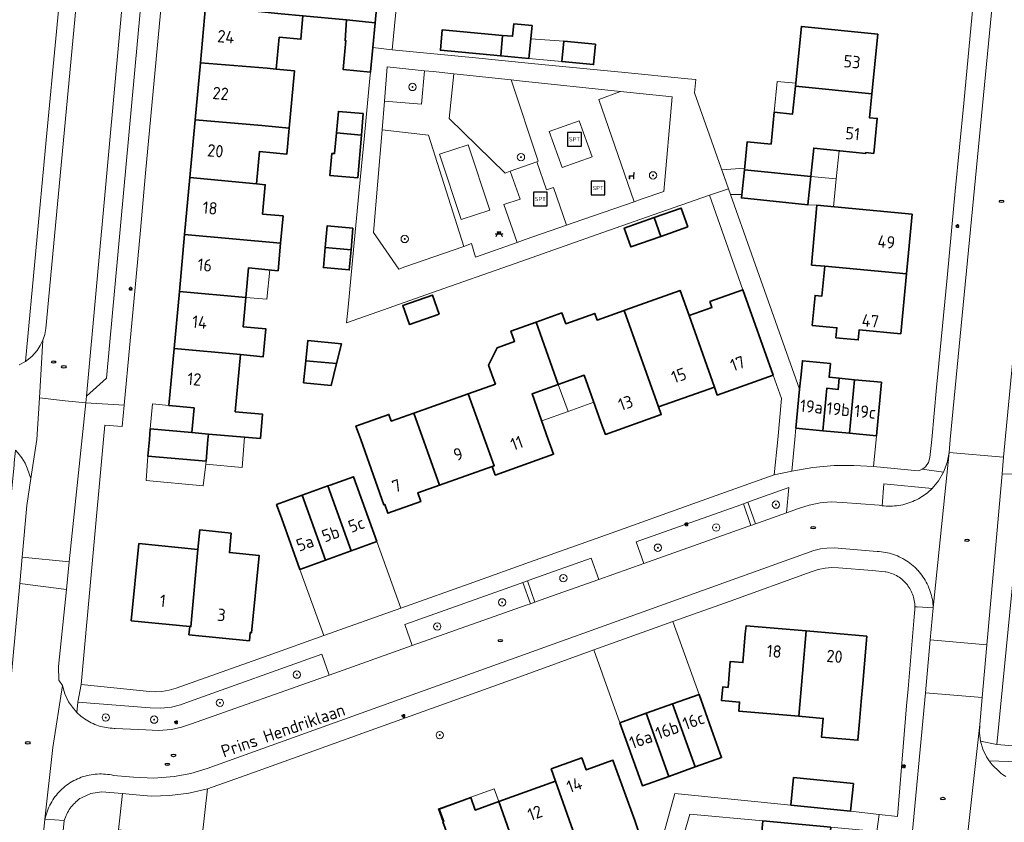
# Model space of a CAD drawing. Header units: metres. Extents: x 152610 to 160096, y 456114 to 462495.
# Tile 61 of 256: x 156174 to 156281, y 458708 to 458796. Entities that reach past the tile are written whole.
import ezdxf
from ezdxf.enums import TextEntityAlignment as Align

# ---------------------------------------------------------------- set-up
doc = ezdxf.new("R2010")
doc.units = ezdxf.units.M
doc.header["$LTSCALE"] = 0.5
doc.layers.get('0').update_dxf_attribs({"linetype": 'CONTINUOUS'})
for name, color, linetype, lineweight in [('B-PV-GR-BEPLANTING_CULTUUR_HEESTERS-GV', 251, 'CONTINUOUS', 18), ('B-PV-GR-BOOM-S', 251, 'CONTINUOUS', 25), ('B-PV-GR-HAAG-GV', 251, 'CONTINUOUS', 13), ('B-PV-IE-MEUBILAIR-S', 251, 'CONTINUOUS', 25), ('B-PV-IE-MEUBILAIR_WEGMEUBILAIR-S', 251, 'CONTINUOUS', 25), ('B-PV-OG-BEBOUWING-GV', 6, 'CONTINUOUS', 35), ('B-PV-OG-BEBOUWING-T18', 1, 'CONTINUOUS', 18), ('B-PV-OG-BEBOUWING_LUIFEL-GV', 251, 'CONTINUOUS', 18), ('B-PV-OG-BEBOUWING_OVERBOUWING-GV', 251, 'CONTINUOUS', 18), ('B-PV-OG-TOPOGRAFIE-T18', 1, 'CONTINUOUS', 18), ('B-PV-VH-GESLOTENVERHARDING_ASFALT-GV', 251, 'CONTINUOUS', 18), ('B-PV-VH-GESLOTENVERHARDING_KUNSTSTOF-GV', 251, 'CONTINUOUS', 18), ('B-PV-VH-ONVERHARD_ZAND-GV', 251, 'CONTINUOUS', 18), ('B-PV-VH-OPENVERHARDING_BETONSTRAATSTEEN-GV', 251, 'CONTINUOUS', 18), ('B-PV-VH-OPENVERHARDING_TEGEL-GV', 251, 'CONTINUOUS', 18)]:
    doc.layers.add(name, color=color, linetype=linetype, lineweight=lineweight)
doc.styles.add('NLCS-ISO', font='NLCS-ISO.ttf')
doc.styles.add('NLCS-ISO-M750-T18', font='NLCS-ISO.ttf', dxfattribs={"height": 1.35})

# ---------------------------------------------------------------- blocks, each defined once
blk = doc.blocks.new('SIE-MEUBILAIR_PAAL_LICHTMAST-SO')
for points in [[(-0.62, 0), (-1, 0)], [(-0.71, 0.71), (-0.44, 0.44)], [(0, 1), (0, 0.62)], [(0.44, 0.44), (0.71, 0.71)], [(1, 0), (0.62, 0)], [(-0.71, -0.71), (-0.44, -0.44)], [(0, -0.62), (0, -1)], [(0.44, -0.44), (0.71, -0.71)]]:
    blk.add_lwpolyline(points)
blk.add_circle((0, 0), 0.5)
blk = doc.blocks.new('SIE-MEUBILAIR_PUT_RIOOLPUT-SO')
blk.add_ellipse((0, 0), major_axis=(1.25, 0), ratio=0.54)
blk = doc.blocks.new('SIE-MEUBILAIR_PUT_DRAINAGEPUT-SO')
blk.add_ellipse((0, 0), major_axis=(1.25, 0), ratio=0.54)
at = {"style": 'NLCS-ISO'}
blk.add_text('dr', height=0.75, dxfattribs=at).set_placement((0.03, 0), align=Align.MIDDLE_CENTER)
blk = doc.blocks.new('SIE-WEG_PICKNICKTAFEL-SO')
at = {"color": 0, "linetype": 'ByBlock', "lineweight": 18}
for points in [[(-0.89, -0.2), (-1.64, -1.4), (-1.88, -1.4), (-1.12, -0.2), (-2, -0.2), (-2, 0), (-1, 0), (-0.5, 0.8), (-1, 0.8), (-1, 1), (1, 1), (1, 0.8), (0.5, 0.8), (1, 0), (2, 0), (2, -0.2), (1.12, -0.2), (1.88, -1.4), (1.64, -1.4), (0.89, -0.2)], [(-0.76, 0), (0.76, 0), (0.26, 0.8), (-0.26, 0.8)]]:
    blk.add_lwpolyline(points, close=True, dxfattribs=at)
blk = doc.blocks.new('SIE-WEG_ZITBANK-SO')
at = {"color": 0, "linetype": 'ByBlock', "lineweight": 18}
blk.add_lwpolyline([(-0.91, -1.63), (-0.91, -0.2), (1.09, -0.2), (1.09, -1.63), (1.29, -1.63), (1.29, -0.21), (1.54, 1.78), (1.33, 1.78), (1.11, 0), (-1.11, 0), (-1.11, -1.63)], close=True, dxfattribs=at)
blk = doc.blocks.new('SIE-WEG_SPEELTOESTEL-SO')
at = {"flags": 128}
blk.add_lwpolyline([(-3.75, -3.75), (3.75, -3.75), (3.75, 3.75), (-3.75, 3.75)], close=True, dxfattribs=at)
at = {"style": 'NLCS-ISO'}
blk.add_text('SPT', height=2.25, dxfattribs=at).set_placement((0, 0), align=Align.MIDDLE_CENTER)
blk = doc.blocks.new('SGR-BOOM_GBKN-SO')
at = {"linetype": 'ByBlock', "lineweight": 18}
h = blk.add_hatch(color=0, dxfattribs=at)
h.dxf.hatch_style = 1
edge = h.paths.add_edge_path()
edge.add_arc((0, 0), 0.25, 0, 360)
at = {"color": 0, "linetype": 'ByBlock', "lineweight": 18}
for radius in [2, 0.25]:
    blk.add_circle((0, 0), radius, dxfattribs=at)
at = {"color": 0, "linetype": 'ByBlock', "lineweight": 18, "style": 'NLCS-ISO'}
blk.add_attdef('SOORT', (2.5, 0), '', height=1.5, dxfattribs=at)

msp = doc.modelspace()

# ---------------------------------------------------------------- linework, layer by layer
at = {"layer": 'B-PV-GR-BEPLANTING_CULTUUR_HEESTERS-GV', "flags": 128}
for points in [[(156218.15, 458790.207), (156214.088, 458790.614), (156213.781, 458786.897), (156217.835, 458786.547)], [(156222.394, 458789.773), (156221.365, 458789.878), (156220.85, 458785.009), (156226.959, 458779.053), (156227.507, 458779.26), (156230.4, 458780.271), (156230.566, 458780.329), (156227.589, 458789.203)], [(156241.78, 458776.185), (156244.246, 458777.042), (156245.151, 458787.343), (156240.603, 458787.821), (156239.518, 458787.936), (156237.182, 458787.079), (156241.041, 458775.929)], [(156214.468, 458783.651), (156213.522, 458783.758), (156212.598, 458772.561), (156215.359, 458768.584), (156216.009, 458768.812), (156222.427, 458771.061), (156218.603, 458783.184)]]:
    msp.add_lwpolyline(points, close=True, dxfattribs=at)
msp.add_lwpolyline([(156289.346, 458714.649), (156279.76, 458714.98), (156280.079, 458714.523), (156280.86, 458713.755), (156281.031, 458713.62), (156281.207, 458713.492), (156281.388, 458713.371), (156281.573, 458713.256)], dxfattribs=at)
at = {"layer": 'B-PV-GR-HAAG-GV', "flags": 128}
for points in [[(156257.641, 458742.012), (156257.878, 458744.758), (156253.72, 458743.276), (156253.438, 458743.176), (156254.243, 458740.807), (156254.595, 458740.932)], [(156273.524, 458744.679), (156268.248, 458745.181), (156268.06, 458742.785), (156268.287, 458742.76), (156268.514, 458742.743), (156268.742, 458742.734), (156268.97, 458742.733), (156269.198, 458742.74), (156269.425, 458742.755), (156269.652, 458742.778), (156269.878, 458742.809), (156270.102, 458742.848), (156270.325, 458742.894), (156270.547, 458742.949), (156270.766, 458743.011), (156270.983, 458743.081), (156271.198, 458743.158), (156271.409, 458743.243), (156271.617, 458743.335), (156271.823, 458743.435), (156272.024, 458743.541), (156272.222, 458743.655), (156272.415, 458743.776), (156272.428, 458743.784), (156273.001, 458744.201)], [(156253.766, 458740.638), (156252.952, 458743.002), (156252.649, 458742.894), (156241.247, 458738.829), (156242.079, 458736.494), (156253.423, 458740.516)], [(156237.175, 458734.755), (156236.346, 458737.081), (156229.953, 458734.802), (156229.389, 458734.601), (156230.176, 458732.273), (156230.78, 458732.487)], [(156229.7, 458732.104), (156228.891, 458734.423), (156228.584, 458734.314), (156215.993, 458729.825), (156216.81, 458727.534), (156229.258, 458731.948)], [(156207.768, 458724.328), (156206.957, 458726.604), (156192.515, 458721.455), (156191.556, 458721.083), (156190.558, 458720.831), (156189.393, 458720.699), (156188.222, 458720.735), (156180.354, 458721.363), (156180.226, 458720.259), (156180.381, 458720.108), (156180.542, 458719.962), (156180.707, 458719.822), (156180.878, 458719.689), (156181.054, 458719.562), (156181.234, 458719.441), (156181.418, 458719.328), (156181.607, 458719.221), (156181.799, 458719.121), (156181.995, 458719.028), (156182.195, 458718.943), (156182.397, 458718.865), (156182.602, 458718.795), (156182.809, 458718.732), (156183.019, 458718.677), (156183.231, 458718.629), (156183.444, 458718.59), (156183.658, 458718.558), (156183.874, 458718.534), (156184.09, 458718.519), (156184.306, 458718.511), (156184.407, 458718.51), (156187.757, 458718.35), (156189.155, 458718.274), (156190.55, 458718.393), (156191.66, 458718.632), (156192.735, 458718.997)]]:
    msp.add_lwpolyline(points, close=True, dxfattribs=at)
at = {"layer": 'B-PV-OG-BEBOUWING-GV', "flags": 128}
for points in [[(156202.123, 458802.806), (156194.859, 458803.475), (156194.283, 458797.226), (156202.525, 458796.422), (156204.898, 458796.196), (156209.662, 458795.741), (156212.779, 458795.444), (156213.04, 458798.182), (156202.784, 458799.16), (156203.104, 458802.716)], [(156202.525, 458796.422), (156194.283, 458797.226), (156193.717, 458791.072), (156200.993, 458790.466), (156201.968, 458790.376), (156202.288, 458793.851), (156204.665, 458793.635), (156204.898, 458796.196)], [(156212.779, 458795.444), (156209.662, 458795.741), (156209.482, 458793.498), (156209.579, 458793.489), (156209.279, 458790.344), (156212.265, 458790.059), (156212.266, 458790.07), (156212.521, 458792.739)], [(156226.671, 458794.061), (156220.095, 458794.673), (156219.887, 458792.438), (156226.463, 458791.826)], [(156229.883, 458795.123), (156227.892, 458795.309), (156227.766, 458793.959), (156226.671, 458794.061), (156226.463, 458791.826), (156229.55, 458791.539)], [(156267.605, 458794.18), (156259.273, 458795.029), (156258.612, 458788.532), (156266.943, 458787.683)], [(156236.803, 458793.118), (156233.357, 458793.439), (156233.149, 458791.204), (156236.595, 458790.883)], [(156193.142, 458784.839), (156200.417, 458784.216), (156203.407, 458783.94), (156203.983, 458790.19), (156201.968, 458790.376), (156200.993, 458790.466), (156193.717, 458791.072)], [(156266.943, 458787.683), (156258.612, 458788.532), (156258.301, 458785.48), (156256.311, 458785.683), (156255.956, 458782.201), (156253.352, 458782.466), (156253.041, 458779.418), (156260.297, 458778.678), (156260.612, 458781.765), (156266.281, 458781.187), (156266.291, 458781.286), (156267.157, 458781.198), (156267.544, 458784.999), (156266.678, 458785.087)], [(156211.48, 458785.536), (156208.757, 458785.774), (156208.554, 458783.449), (156211.275, 458783.19)], [(156200.417, 458784.216), (156193.142, 458784.839), (156192.565, 458778.566), (156199.818, 458777.868), (156200.143, 458781.394), (156203.147, 458781.117), (156203.407, 458783.94)], [(156211.275, 458783.19), (156208.554, 458783.449), (156208.354, 458781.168), (156208.056, 458781.194), (156207.845, 458778.778), (156210.865, 458778.514)], [(156199.818, 458777.868), (156192.565, 458778.566), (156191.993, 458772.364), (156202.455, 458771.399), (156202.729, 458774.371), (156200.495, 458774.577), (156200.79, 458777.779)], [(156260.297, 458778.678), (156253.041, 458779.418), (156252.727, 458776.331), (156259.983, 458775.592)], [(156260.939, 458775.547), (156260.372, 458769.019), (156261.807, 458768.884), (156270.718, 458768.045), (156271.332, 458774.567)], [(156243.94, 458772.149), (156243.209, 458774.204), (156239.947, 458773.059), (156240.666, 458771.004)], [(156246.879, 458773.178), (156246.158, 458775.24), (156243.209, 458774.204), (156243.94, 458772.149)], [(156210.349, 458773.032), (156207.528, 458773.282), (156207.322, 458770.95), (156210.142, 458770.69)], [(156202.455, 458771.399), (156191.993, 458772.364), (156191.42, 458766.142), (156198.653, 458765.475), (156198.951, 458768.706), (156202.18, 458768.408)], [(156210.142, 458770.69), (156207.322, 458770.95), (156207.126, 458768.739), (156209.947, 458768.489)], [(156270.718, 458768.045), (156261.807, 458768.884), (156261.502, 458765.643), (156260.756, 458765.713), (156260.447, 458762.435), (156263.135, 458762.182), (156263.032, 458761.087), (156265.461, 458760.858), (156265.564, 458761.953), (156270.104, 458761.526)], [(156198.653, 458765.475), (156191.42, 458766.142), (156190.847, 458759.92), (156198.08, 458759.253), (156200.568, 458759.023), (156200.832, 458762.072), (156198.36, 458762.29)], [(156219.743, 458763.681), (156219.022, 458765.742), (156215.79, 458764.612), (156216.511, 458762.55)], [(156247.009, 458763.515), (156246.038, 458766.248), (156239.993, 458764.098), (156239.938, 458764.079), (156243.683, 458753.546), (156249.782, 458755.715)], [(156256.199, 458757.009), (156252.887, 458766.324), (156249.283, 458765.042), (156249.51, 458764.404), (156247.009, 458763.515), (156249.782, 458755.715), (156250.094, 458754.838)], [(156243.683, 458753.546), (156239.938, 458764.079), (156236.973, 458763.024), (156236.715, 458763.75), (156233.558, 458762.628), (156233.142, 458763.799), (156230.317, 458762.795), (156232.736, 458755.991), (156235.584, 458757.004), (156237.584, 458751.378), (156237.879, 458750.549), (156243.978, 458752.717)], [(156232.736, 458755.991), (156230.317, 458762.795), (156227.582, 458761.823), (156227.985, 458760.692), (156226.063, 458760.008), (156225.152, 458758.092), (156225.655, 458756.679), (156225.883, 458756.039), (156222.91, 458754.982), (156225.763, 458747.149), (156225.537, 458747.069), (156225.872, 458746.127), (156232.232, 458748.388), (156231.897, 458749.33), (156231.659, 458750), (156229.889, 458754.979)], [(156209.093, 458760.432), (156205.414, 458760.793), (156205.198, 458758.596), (156208.565, 458758.286)], [(156198.08, 458759.253), (156190.847, 458759.92), (156190.274, 458753.698), (156193.026, 458753.444), (156192.779, 458750.758), (156194.587, 458750.602), (156200.251, 458750.113), (156200.494, 458752.756), (156197.507, 458753.031)], [(156208.565, 458758.286), (156205.198, 458758.596), (156204.962, 458756.187), (156207.977, 458755.891)], [(156262.428, 458758.297), (156259.366, 458758.589), (156259.221, 458757.075), (156259.071, 458755.503), (156258.664, 458751.241), (156261.59, 458750.962), (156262.032, 458755.585), (156263.279, 458755.466), (156263.394, 458756.676), (156262.284, 458756.782)], [(156265.072, 458756.516), (156263.394, 458756.676), (156263.279, 458755.466), (156262.032, 458755.585), (156261.59, 458750.962), (156264.516, 458750.683)], [(156268, 458756.236), (156265.072, 458756.516), (156264.516, 458750.683), (156267.444, 458750.404)], [(156225.763, 458747.149), (156222.91, 458754.982), (156216.995, 458752.879), (156219.787, 458745.025), (156225.537, 458747.069)], [(156219.787, 458745.025), (156216.995, 458752.879), (156214.531, 458752.003), (156214.271, 458752.735), (156210.679, 458751.458), (156211.199, 458750), (156213.733, 458742.873), (156213.827, 458742.906), (156214.162, 458741.964), (156217.743, 458743.237), (156217.408, 458744.179)], [(156192.779, 458750.758), (156188.243, 458751.15), (156188.144, 458750), (156187.988, 458748.2), (156194.331, 458747.651), (156194.535, 458750), (156194.587, 458750.602)], [(156212.968, 458738.883), (156210.417, 458745.948), (156207.882, 458745.033), (156207.613, 458744.936), (156210.164, 458737.87)], [(156210.164, 458737.87), (156207.613, 458744.936), (156204.814, 458743.925), (156207.365, 458736.859)], [(156207.365, 458736.859), (156204.814, 458743.925), (156202.015, 458742.915), (156202.582, 458741.345), (156204.567, 458735.848)], [(156197.07, 458739.804), (156193.641, 458740.148), (156193.445, 458738.014), (156192.671, 458729.597), (156192.552, 458729.609), (156192.463, 458728.723), (156199.06, 458728.06), (156199.149, 458728.946), (156199.288, 458728.932), (156200.133, 458737.342), (156196.874, 458737.67)], [(156193.445, 458738.014), (156187.01, 458738.661), (156186.165, 458730.251), (156192.552, 458729.609), (156192.671, 458729.597)], [(156259.794, 458729.132), (156253.222, 458729.683), (156253.148, 458728.806), (156252.887, 458725.688), (156251.501, 458725.804), (156251.264, 458722.974), (156250.691, 458723.022), (156250.566, 458721.532), (156252.524, 458721.368), (156252.441, 458720.375), (156258.99, 458719.826)], [(156266.39, 458728.579), (156259.794, 458729.132), (156258.99, 458719.826), (156261.642, 458719.604), (156261.468, 458717.54), (156265.436, 458717.207), (156265.609, 458719.271), (156265.79, 458721.432), (156265.955, 458723.39), (156266.316, 458727.702)], [(156249.459, 458718.396), (156248.095, 458722.213), (156245.221, 458721.186), (156247.679, 458714.306), (156250.554, 458715.334)], [(156247.679, 458714.306), (156245.221, 458721.186), (156242.347, 458720.158), (156244.805, 458713.279)], [(156244.805, 458713.279), (156242.347, 458720.158), (156239.472, 458719.13), (156241.931, 458712.251)], [(156232.437, 458712.765), (156234.765, 458706.17), (156235.7, 458703.589), (156241.965, 458705.824), (156241.095, 458708.464), (156238.713, 458715.039), (156235.798, 458713.983), (156235.322, 458715.299), (156231.971, 458714.085)], [(156264.929, 458712.483), (156258.413, 458713.144), (156258.109, 458710.146), (156264.628, 458709.485)], [(156226.258, 458710.526), (156228.593, 458703.921), (156229.355, 458701.818), (156233.197, 458703.21), (156234.012, 458700.962), (156236.346, 458701.807), (156235.7, 458703.589), (156234.765, 458706.17), (156232.437, 458712.765)], [(156226.258, 458710.526), (156223.69, 458709.595), (156223.196, 458710.959), (156219.764, 458709.715), (156220.258, 458708.352), (156220.164, 458708.318), (156221.599, 458704.357), (156218.801, 458703.343), (156221.292, 458696.467), (156224.077, 458697.476), (156222.537, 458701.727), (156228.593, 458703.921)], [(156262.462, 458707.729), (156255.06, 458708.421), (156254.473, 458702.141), (156261.875, 458701.449)]]:
    msp.add_lwpolyline(points, close=True, dxfattribs=at)
at = {"layer": 'B-PV-OG-BEBOUWING_LUIFEL-GV', "flags": 128}
msp.add_lwpolyline([(156220.164, 458708.318), (156220.258, 458708.352), (156219.764, 458709.715), (156223.196, 458710.959), (156223.69, 458709.595), (156226.258, 458710.526), (156225.747, 458711.936), (156219.653, 458709.728)], close=True, dxfattribs=at)
at = {"layer": 'B-PV-OG-BEBOUWING_OVERBOUWING-GV', "flags": 128}
for points in [[(156233.357, 458793.439), (156229.75, 458793.694), (156229.55, 458791.539), (156233.149, 458791.204)], [(156258.644, 458788.844), (156256.606, 458789.024), (156256.311, 458785.683), (156258.301, 458785.48), (156258.612, 458788.532)], [(156260.297, 458778.678), (156263.074, 458778.42), (156263.368, 458781.484), (156260.612, 458781.765)], [(156253.041, 458779.418), (156253.057, 458779.579), (156250.571, 458779.416), (156251.318, 458777.312), (156251.536, 458776.699), (156252.767, 458776.724)], [(156263.074, 458778.42), (156260.297, 458778.678), (156259.983, 458775.592), (156260.939, 458775.547), (156262.782, 458775.373)], [(156201.28, 458768.491), (156198.951, 458768.706), (156198.653, 458765.475), (156200.953, 458765.312)], [(156232.736, 458755.991), (156233.831, 458753.071), (156236.627, 458754.069), (156235.584, 458757.004)], [(156233.831, 458753.071), (156232.736, 458755.991), (156229.889, 458754.979), (156230.935, 458752.037)], [(156190.274, 458753.698), (156188.493, 458753.892), (156188.243, 458751.15), (156192.779, 458750.758), (156193.026, 458753.444)], [(156198.517, 458750.263), (156194.587, 458750.602), (156194.535, 458750), (156194.331, 458747.651), (156194.291, 458747.308), (156198.269, 458746.938)], [(156194.291, 458747.308), (156194.331, 458747.651), (156187.988, 458748.2), (156187.781, 458745.546), (156194.02, 458744.967)]]:
    msp.add_lwpolyline(points, close=True, dxfattribs=at)
at = {"layer": 'B-PV-VH-GESLOTENVERHARDING_ASFALT-GV', "flags": 128}
for points in [[(156176.175, 458754.53), (156178.952, 458754.234), (156181.228, 458754.016), (156181.291, 458754.714), (156185.631, 458802.576), (156187.312, 458820.599), (156182.457, 458821.08), (156182.372, 458820.054), (156182.153, 458818.947), (156182.086, 458818.784), (156180.546, 458803.364), (156180.612, 458802.511), (156180.555, 458801.658), (156176.851, 458762.089), (156176.728, 458761.449), (156176.524, 458760.831)], [(156179.413, 458736.664), (156181.228, 458754.016), (156178.952, 458754.234), (156176.175, 458754.53), (156175.863, 458750), (156175.227, 458745.742), (156174.788, 458742.804), (156174.275, 458737.159)], [(156274.295, 458738.014), (156275.369, 458748.596), (156275.161, 458747.49), (156274.765, 458746.437), (156274.218, 458745.506), (156273.524, 458744.679), (156273.001, 458744.201), (156272.428, 458743.784), (156272.415, 458743.776), (156272.222, 458743.655), (156272.024, 458743.541), (156271.823, 458743.435), (156271.617, 458743.335), (156271.409, 458743.243), (156271.198, 458743.158), (156270.983, 458743.081), (156270.766, 458743.011), (156270.547, 458742.949), (156270.325, 458742.894), (156270.102, 458742.848), (156269.878, 458742.809), (156269.652, 458742.778), (156269.425, 458742.755), (156269.198, 458742.74), (156268.97, 458742.733), (156268.742, 458742.734), (156268.514, 458742.743), (156268.287, 458742.76), (156268.06, 458742.785), (156267.906, 458742.806), (156267.753, 458742.831), (156263.743, 458743.145), (156262.523, 458743.195), (156261.306, 458743.101), (156260.106, 458742.858), (156258.944, 458742.474), (156257.641, 458742.012), (156254.595, 458740.932), (156254.243, 458740.807), (156253.766, 458740.638), (156253.423, 458740.516), (156242.079, 458736.494), (156237.175, 458734.755), (156230.78, 458732.487), (156230.176, 458732.273), (156229.7, 458732.104), (156229.258, 458731.948), (156216.81, 458727.534), (156207.768, 458724.328), (156192.735, 458718.997), (156191.66, 458718.632), (156190.55, 458718.393), (156189.155, 458718.274), (156187.757, 458718.35), (156184.407, 458718.51), (156184.306, 458718.511), (156184.09, 458718.519), (156183.874, 458718.534), (156183.658, 458718.558), (156183.444, 458718.59), (156183.231, 458718.629), (156183.019, 458718.677), (156182.809, 458718.732), (156182.602, 458718.795), (156182.397, 458718.865), (156182.195, 458718.943), (156181.995, 458719.028), (156181.799, 458719.121), (156181.607, 458719.221), (156181.418, 458719.328), (156181.234, 458719.441), (156181.054, 458719.562), (156180.878, 458719.689), (156180.707, 458719.822), (156180.542, 458719.962), (156180.381, 458720.108), (156180.226, 458720.259), (156179.746, 458720.81), (156179.339, 458721.417), (156178.927, 458722.267), (156178.658, 458723.172), (156177.602, 458716.415), (156176.758, 458708.613), (156176.769, 458708.665), (156176.819, 458708.881), (156176.877, 458709.095), (156176.942, 458709.307), (156177.015, 458709.516), (156177.096, 458709.722), (156177.184, 458709.926), (156177.279, 458710.126), (156177.382, 458710.322), (156177.491, 458710.515), (156177.607, 458710.704), (156177.731, 458710.888), (156177.86, 458711.068), (156177.996, 458711.243), (156178.138, 458711.413), (156178.287, 458711.578), (156178.441, 458711.737), (156178.601, 458711.89), (156178.766, 458712.038), (156178.936, 458712.18), (156179.112, 458712.315), (156179.292, 458712.444), (156179.477, 458712.566), (156179.666, 458712.682), (156179.709, 458712.707), (156179.905, 458712.815), (156180.104, 458712.917), (156180.306, 458713.011), (156180.512, 458713.097), (156180.72, 458713.177), (156180.932, 458713.248), (156181.146, 458713.312), (156181.362, 458713.369), (156181.58, 458713.417), (156181.799, 458713.458), (156182.02, 458713.491), (156182.242, 458713.516), (156182.464, 458713.533), (156182.688, 458713.542), (156182.911, 458713.543), (156183.134, 458713.536), (156183.357, 458713.521), (156183.579, 458713.498), (156183.8, 458713.467), (156184.02, 458713.429), (156184.238, 458713.382), (156186.42, 458713.174), (156188.632, 458713.091), (156190.838, 458713.264), (156192.67, 458713.609), (156194.46, 458714.132), (156260.631, 458737.906), (156261.335, 458738.077), (156262.052, 458738.174), (156262.866, 458738.192), (156263.676, 458738.119), (156267.534, 458737.805), (156267.761, 458737.791), (156267.986, 458737.769), (156268.211, 458737.738), (156268.434, 458737.7), (156268.656, 458737.654), (156268.876, 458737.601), (156269.094, 458737.539), (156269.31, 458737.47), (156269.523, 458737.393), (156269.733, 458737.309), (156269.941, 458737.218), (156270.144, 458737.119), (156270.345, 458737.013), (156270.541, 458736.9), (156270.734, 458736.78), (156270.921, 458736.654), (156271.105, 458736.521), (156271.283, 458736.381), (156271.457, 458736.236), (156271.625, 458736.084), (156271.788, 458735.926), (156271.945, 458735.763), (156271.958, 458735.749), (156272.109, 458735.579), (156272.253, 458735.404), (156272.391, 458735.225), (156272.523, 458735.04), (156272.648, 458734.851), (156272.766, 458734.657), (156272.878, 458734.46), (156272.982, 458734.259), (156273.08, 458734.054), (156273.17, 458733.846), (156273.252, 458733.635), (156273.327, 458733.421), (156273.395, 458733.205), (156273.455, 458732.986), (156273.507, 458732.765), (156273.551, 458732.543), (156273.587, 458732.319), (156273.616, 458732.094), (156273.637, 458731.868), (156273.649, 458731.642)], [(156168.003, 458671.34), (156170.49, 458671.166), (156172.998, 458670.99), (156176.758, 458708.613), (156177.602, 458716.415), (156178.658, 458723.172), (156178.286, 458723.772), (156178.22, 458725.255), (156179.099, 458733.663), (156174.016, 458734.299), (156173.05, 458723.666), (156172.916, 458722.842), (156172.68, 458722.041), (156172.577, 458720.712), (156171.352, 458704.899), (156171.337, 458704.699)]]:
    msp.add_lwpolyline(points, close=True, dxfattribs=at)
for points in [[(156173.844, 458748.518), (156174.241, 458748.002), (156174.602, 458747.424), (156174.82, 458746.867), (156175.227, 458745.742), (156175.863, 458750), (156176.175, 458754.53), (156176.524, 458760.831), (156176.243, 458760.246), (156175.889, 458759.701), (156175.315, 458759.057), (156174.637, 458758.522), (156173.945, 458758.138)], [(156281.573, 458713.256), (156281.388, 458713.371), (156281.207, 458713.492), (156281.031, 458713.62), (156280.86, 458713.755), (156280.079, 458714.523), (156279.76, 458714.98), (156279.453, 458715.421), (156279.065, 458716.246), (156278.808, 458717.12), (156278.688, 458718.024), (156278.709, 458718.936), (156276.812, 458701.588)]]:
    msp.add_lwpolyline(points, dxfattribs=at)
at = {"layer": 'B-PV-VH-GESLOTENVERHARDING_KUNSTSTOF-GV', "flags": 128}
for points in [[(156231.746, 458783.57), (156233.17, 458779.64), (156236.431, 458780.822), (156235.007, 458784.752)], [(156219.793, 458781.107), (156222.164, 458773.983), (156225.277, 458775.02), (156222.906, 458782.143)], [(156227.507, 458779.26), (156228.571, 458776.216), (156226.821, 458775.604), (156228.256, 458771.497), (156229.13, 458771.805), (156233.66, 458773.375), (156232.221, 458777.492), (156231.464, 458777.227), (156230.4, 458780.271)]]:
    msp.add_lwpolyline(points, close=True, dxfattribs=at)
at = {"layer": 'B-PV-VH-ONVERHARD_ZAND-GV', "flags": 128}
for points in [[(156257.641, 458742.012), (156257.878, 458744.758), (156253.72, 458743.276), (156253.438, 458743.176), (156254.243, 458740.807), (156254.595, 458740.932)], [(156273.524, 458744.679), (156268.248, 458745.181), (156268.06, 458742.785), (156268.287, 458742.76), (156268.514, 458742.743), (156268.742, 458742.734), (156268.97, 458742.733), (156269.198, 458742.74), (156269.425, 458742.755), (156269.652, 458742.778), (156269.878, 458742.809), (156270.102, 458742.848), (156270.325, 458742.894), (156270.547, 458742.949), (156270.766, 458743.011), (156270.983, 458743.081), (156271.198, 458743.158), (156271.409, 458743.243), (156271.617, 458743.335), (156271.823, 458743.435), (156272.024, 458743.541), (156272.222, 458743.655), (156272.415, 458743.776), (156272.428, 458743.784), (156273.001, 458744.201)], [(156253.766, 458740.638), (156252.952, 458743.002), (156252.649, 458742.894), (156241.247, 458738.829), (156242.079, 458736.494), (156253.423, 458740.516)], [(156237.175, 458734.755), (156236.346, 458737.081), (156229.953, 458734.802), (156229.389, 458734.601), (156230.176, 458732.273), (156230.78, 458732.487)], [(156229.7, 458732.104), (156228.891, 458734.423), (156228.584, 458734.314), (156215.993, 458729.825), (156216.81, 458727.534), (156229.258, 458731.948)], [(156207.768, 458724.328), (156206.957, 458726.604), (156192.515, 458721.455), (156191.556, 458721.083), (156190.558, 458720.831), (156189.393, 458720.699), (156188.222, 458720.735), (156180.354, 458721.363), (156180.226, 458720.259), (156180.381, 458720.108), (156180.542, 458719.962), (156180.707, 458719.822), (156180.878, 458719.689), (156181.054, 458719.562), (156181.234, 458719.441), (156181.418, 458719.328), (156181.607, 458719.221), (156181.799, 458719.121), (156181.995, 458719.028), (156182.195, 458718.943), (156182.397, 458718.865), (156182.602, 458718.795), (156182.809, 458718.732), (156183.019, 458718.677), (156183.231, 458718.629), (156183.444, 458718.59), (156183.658, 458718.558), (156183.874, 458718.534), (156184.09, 458718.519), (156184.306, 458718.511), (156184.407, 458718.51), (156187.757, 458718.35), (156189.155, 458718.274), (156190.55, 458718.393), (156191.66, 458718.632), (156192.735, 458718.997)]]:
    msp.add_lwpolyline(points, close=True, dxfattribs=at)
at = {"layer": 'B-PV-VH-OPENVERHARDING_BETONSTRAATSTEEN-GV', "flags": 128}
for points in [[(156179.635, 458805.726), (156179.131, 458806.377), (156176.901, 458782.629), (156174.637, 458758.522), (156175.315, 458759.057), (156175.889, 458759.701), (156176.243, 458760.246), (156176.524, 458760.831), (156176.728, 458761.449), (156176.851, 458762.089), (156180.555, 458801.658), (156180.612, 458802.511), (156180.546, 458803.364), (156180.355, 458804.205), (156180.043, 458805.01)], [(156181.291, 458754.714), (156183.484, 458756.673), (156187.462, 458800.241), (156185.631, 458802.576)], [(156261.59, 458750.962), (156258.664, 458751.241), (156258.546, 458750), (156258.216, 458746.547), (156260.517, 458746.946), (156262.843, 458747.159), (156264.985, 458747.182), (156267.124, 458747.05), (156267.405, 458750), (156267.444, 458750.404), (156264.516, 458750.683)], [(156215.588, 458731.626), (156212.968, 458738.883), (156210.164, 458737.87), (156207.365, 458736.859), (156204.567, 458735.848), (156207.175, 458728.628)], [(156179.099, 458733.663), (156179.413, 458736.664), (156174.275, 458737.159), (156174.016, 458734.299)], [(156245.257, 458730.153), (156236.639, 458727.057), (156239.472, 458719.13), (156242.347, 458720.158), (156245.221, 458721.186), (156248.095, 458722.213)], [(156279.488, 458727.619), (156273.325, 458728.18), (156272.786, 458722.403), (156278.974, 458721.889)], [(156194.497, 458711.914), (156192.454, 458711.444), (156190.374, 458711.184), (156188.341, 458711.138), (156186.313, 458711.295), (156185.207, 458711.397), (156184.761, 458707.459), (156187.797, 458707.116), (156190.835, 458706.772), (156193.877, 458706.428)]]:
    msp.add_lwpolyline(points, close=True, dxfattribs=at)
at = {"layer": 'B-PV-VH-OPENVERHARDING_TEGEL-GV', "flags": 128}
for points in [[(156281.712, 458836.525), (156281.218, 458831.188), (156280.362, 458822.25), (156279.599, 458814.286), (156277.893, 458796.386), (156276.967, 458786.661), (156276.054, 458777.072), (156275.155, 458767.628), (156274.015, 458755.661), (156273.476, 458750), (156273.289, 458748.036), (156273.122, 458747.495), (156272.794, 458747.033), (156272.624, 458746.885), (156272.436, 458746.759), (156274.765, 458746.437), (156275.161, 458747.49), (156275.369, 458748.596), (156275.504, 458750), (156282.426, 458821.73)], [(156187.462, 458800.241), (156183.484, 458756.673), (156181.291, 458754.714), (156181.228, 458754.016), (156185.406, 458753.735), (156186.017, 458760.365), (156186.591, 458766.587), (156187.164, 458772.809), (156187.737, 458779.031), (156188.31, 458785.253), (156188.883, 458791.475), (156189.456, 458797.697)], [(156281.461, 458749.617), (156281.322, 458748.062), (156281.161, 458746.272), (156283.465, 458746.212)], [(156271.159, 458704.998), (156272.786, 458722.403), (156273.325, 458728.18), (156273.649, 458731.642), (156271.893, 458731.752), (156271.645, 458731.752), (156271.631, 458731.422), (156271.59, 458731.095), (156270.896, 458722.818), (156270.74, 458720.962), (156269.731, 458708.921), (156267.751, 458709.122), (156267.5, 458707.258)], [(156284.123, 458716.473), (156280.566, 458716.756), (156278.808, 458717.12), (156279.065, 458716.246), (156279.453, 458715.421), (156279.76, 458714.98), (156289.346, 458714.649)]]:
    msp.add_lwpolyline(points, dxfattribs=at)
for points in [[(156275.369, 458748.596), (156281.322, 458748.062), (156281.461, 458749.617), (156286.168, 458798.939), (156288.322, 458821.144), (156282.426, 458821.73), (156275.504, 458750)], [(156216.818, 458814.952), (156216.987, 458816.67), (156214.609, 458815.783), (156214.098, 458810.561), (156214.235, 458810.548), (156213.678, 458804.859), (156213.656, 458804.633), (156213.04, 458798.182), (156212.779, 458795.444), (156212.521, 458792.739), (156214.611, 458792.497)], [(156212.521, 458792.739), (156212.266, 458790.07), (156212.265, 458790.059), (156212.202, 458789.399), (156211.607, 458783.158), (156211.001, 458776.805), (156210.415, 458770.665), (156209.822, 458764.445), (156209.659, 458762.736), (156213.065, 458763.932), (156218.934, 458765.993), (156228.042, 458769.192), (156237.002, 458772.338), (156243.11, 458774.483), (156249.223, 458776.63), (156251.318, 458777.312), (156250.477, 458779.679), (156247.588, 458787.806), (156247.734, 458789.243), (156246.865, 458789.328), (156239.644, 458790.038), (156238.479, 458790.152), (156229.811, 458791.004), (156223.343, 458791.639), (156214.611, 458792.497)], [(156222.394, 458789.773), (156227.589, 458789.203), (156228.498, 458789.103), (156239.518, 458787.936), (156240.603, 458787.821), (156245.151, 458787.343), (156244.246, 458777.042), (156241.78, 458776.185), (156241.041, 458775.929), (156234.368, 458773.62), (156233.66, 458773.375), (156229.13, 458771.805), (156228.256, 458771.497), (156223.699, 458769.893), (156223.268, 458771.356), (156222.427, 458771.061), (156216.009, 458768.812), (156215.359, 458768.584), (156212.598, 458772.561), (156213.522, 458783.758), (156213.781, 458786.897), (156214.088, 458790.614), (156218.15, 458790.207), (156219.115, 458790.107), (156221.365, 458789.878)], [(156214.468, 458783.651), (156218.603, 458783.184), (156222.427, 458771.061), (156223.268, 458771.356), (156223.699, 458769.893), (156228.256, 458771.497), (156226.821, 458775.604), (156228.571, 458776.216), (156227.507, 458779.26), (156226.959, 458779.053), (156220.85, 458785.009), (156221.365, 458789.878), (156219.115, 458790.107), (156218.15, 458790.207), (156217.835, 458786.547), (156213.781, 458786.897), (156213.522, 458783.758)], [(156234.368, 458773.62), (156241.041, 458775.929), (156237.182, 458787.079), (156239.518, 458787.936), (156228.498, 458789.103), (156227.589, 458789.203), (156230.566, 458780.329), (156230.4, 458780.271), (156231.464, 458777.227), (156232.221, 458777.492), (156233.66, 458773.375)], [(156231.746, 458783.57), (156235.007, 458784.752), (156236.431, 458780.822), (156233.17, 458779.64)], [(156219.793, 458781.107), (156222.906, 458782.143), (156225.277, 458775.02), (156222.164, 458773.983)], [(156254.055, 458769.613), (156251.318, 458777.312), (156249.223, 458776.63), (156252.887, 458766.324), (156256.199, 458757.009), (156257.104, 458754.462), (156256.677, 458750), (156256.308, 458746.14), (156258.216, 458746.547), (156258.546, 458750), (156258.664, 458751.241), (156259.071, 458755.503)], [(156178.658, 458723.172), (156178.927, 458722.267), (156179.339, 458721.417), (156179.746, 458720.81), (156180.226, 458720.259), (156180.354, 458721.363), (156180.691, 458723.283), (156183.139, 458750), (156183.283, 458751.577), (156185.192, 458751.412), (156185.406, 458753.735), (156181.228, 458754.016), (156179.413, 458736.664), (156179.099, 458733.663), (156178.22, 458725.255), (156178.286, 458723.772)], [(156172.577, 458720.712), (156172.68, 458722.041), (156172.916, 458722.842), (156173.05, 458723.666), (156174.016, 458734.299), (156174.275, 458737.159), (156174.788, 458742.804), (156175.227, 458745.742), (156174.82, 458746.867), (156174.602, 458747.424), (156174.241, 458748.002), (156173.844, 458748.518), (156173.529, 458748.838), (156173.403, 458747.455), (156173.383, 458747.236), (156173.116, 458744.293), (156172.976, 458742.757), (156170.852, 458719.358), (156170.763, 458718.376), (156171.283, 458718.844), (156171.86, 458719.56)], [(156281.322, 458748.062), (156275.369, 458748.596), (156274.295, 458738.014), (156273.649, 458731.642), (156273.325, 458728.18), (156279.488, 458727.619), (156280.572, 458739.71), (156281.161, 458746.272)], [(156267.124, 458747.05), (156264.985, 458747.182), (156262.843, 458747.159), (156260.517, 458746.946), (156258.216, 458746.547), (156256.308, 458746.14), (156253.537, 458745.152), (156247.44, 458742.979), (156238.497, 458739.791), (156229.597, 458736.619), (156223.543, 458734.461), (156215.588, 458731.626), (156207.175, 458728.628), (156201.086, 458726.457), (156192.088, 458723.25), (156191.069, 458722.887), (156190.293, 458722.662), (156189.495, 458722.531), (156188.835, 458722.498), (156188.175, 458722.53), (156184.284, 458722.92), (156180.691, 458723.283), (156180.354, 458721.363), (156188.222, 458720.735), (156189.393, 458720.699), (156190.558, 458720.831), (156191.556, 458721.083), (156192.515, 458721.455), (156206.957, 458726.604), (156207.768, 458724.328), (156216.81, 458727.534), (156215.993, 458729.825), (156228.584, 458734.314), (156228.891, 458734.423), (156229.389, 458734.601), (156229.953, 458734.802), (156236.346, 458737.081), (156237.175, 458734.755), (156242.079, 458736.494), (156241.247, 458738.829), (156252.649, 458742.894), (156252.952, 458743.002), (156253.438, 458743.176), (156253.72, 458743.276), (156257.878, 458744.758), (156257.641, 458742.012), (156258.944, 458742.474), (156260.106, 458742.858), (156261.306, 458743.101), (156262.523, 458743.195), (156263.743, 458743.145), (156267.753, 458742.831), (156267.906, 458742.806), (156268.06, 458742.785), (156268.248, 458745.181), (156273.524, 458744.679), (156274.218, 458745.506), (156274.765, 458746.437), (156272.436, 458746.759), (156272.232, 458746.658), (156272.017, 458746.584)], [(156283.465, 458746.212), (156281.161, 458746.272), (156280.572, 458739.71), (156279.488, 458727.619), (156278.974, 458721.889), (156278.709, 458718.936), (156278.688, 458718.024), (156278.808, 458717.12), (156280.566, 458716.756), (156282.818, 458739.672), (156283.376, 458745.307)], [(156254.243, 458740.807), (156253.438, 458743.176), (156252.952, 458743.002), (156253.766, 458740.638)], [(156263.676, 458738.119), (156262.866, 458738.192), (156262.052, 458738.174), (156261.335, 458738.077), (156260.631, 458737.906), (156194.46, 458714.132), (156192.67, 458713.609), (156190.838, 458713.264), (156188.632, 458713.091), (156186.42, 458713.174), (156184.238, 458713.382), (156184.02, 458713.429), (156183.8, 458713.467), (156183.579, 458713.498), (156183.357, 458713.521), (156183.134, 458713.536), (156182.911, 458713.543), (156182.688, 458713.542), (156182.464, 458713.533), (156182.242, 458713.516), (156182.02, 458713.491), (156181.799, 458713.458), (156181.58, 458713.417), (156181.362, 458713.369), (156181.146, 458713.312), (156180.932, 458713.248), (156180.72, 458713.177), (156180.512, 458713.097), (156180.306, 458713.011), (156180.104, 458712.917), (156179.905, 458712.815), (156179.709, 458712.707), (156179.666, 458712.682), (156179.477, 458712.566), (156179.292, 458712.444), (156179.112, 458712.315), (156178.936, 458712.18), (156178.766, 458712.038), (156178.601, 458711.89), (156178.441, 458711.737), (156178.287, 458711.578), (156178.138, 458711.413), (156177.996, 458711.243), (156177.86, 458711.068), (156177.731, 458710.888), (156177.607, 458710.704), (156177.491, 458710.515), (156177.382, 458710.322), (156177.279, 458710.126), (156177.184, 458709.926), (156177.096, 458709.722), (156177.015, 458709.516), (156176.942, 458709.307), (156176.877, 458709.095), (156176.819, 458708.881), (156176.769, 458708.665), (156176.758, 458708.613), (156178.862, 458708.463), (156178.864, 458708.47), (156178.919, 458708.649), (156178.982, 458708.824), (156179.052, 458708.997), (156179.13, 458709.167), (156179.215, 458709.333), (156179.307, 458709.496), (156179.406, 458709.654), (156179.511, 458709.808), (156179.623, 458709.957), (156179.741, 458710.102), (156179.866, 458710.241), (156179.996, 458710.374), (156180.132, 458710.503), (156180.273, 458710.625), (156180.419, 458710.74), (156180.57, 458710.85), (156180.726, 458710.953), (156181.775, 458711.427), (156182.912, 458711.608), (156185.207, 458711.397), (156186.313, 458711.295), (156188.341, 458711.138), (156190.374, 458711.184), (156192.454, 458711.444), (156194.497, 458711.914), (156198.068, 458713.197), (156204.263, 458715.423), (156213.254, 458718.654), (156222.244, 458721.884), (156228.433, 458724.108), (156236.639, 458727.057), (156245.257, 458730.153), (156251.477, 458732.388), (156260.346, 458735.577), (156261.081, 458735.831), (156261.842, 458735.991), (156262.581, 458736.049), (156263.321, 458736.015), (156266.988, 458735.708), (156268.392, 458735.59), (156268.469, 458735.576), (156268.641, 458735.54), (156268.812, 458735.496), (156268.98, 458735.444), (156269.146, 458735.385), (156269.309, 458735.319), (156269.469, 458735.244), (156269.625, 458735.163), (156269.777, 458735.075), (156269.926, 458734.98), (156270.069, 458734.878), (156270.208, 458734.77), (156270.342, 458734.655), (156270.471, 458734.535), (156270.594, 458734.409), (156270.711, 458734.278), (156270.822, 458734.141), (156270.885, 458734.058), (156270.986, 458733.914), (156271.081, 458733.765), (156271.169, 458733.612), (156271.25, 458733.456), (156271.324, 458733.295), (156271.391, 458733.132), (156271.449, 458732.966), (156271.501, 458732.797), (156271.545, 458732.626), (156271.58, 458732.454), (156271.609, 458732.28), (156271.629, 458732.104), (156271.641, 458731.928), (156271.645, 458731.752), (156271.893, 458731.752), (156273.649, 458731.642), (156273.637, 458731.868), (156273.616, 458732.094), (156273.587, 458732.319), (156273.551, 458732.543), (156273.507, 458732.765), (156273.455, 458732.986), (156273.395, 458733.205), (156273.327, 458733.421), (156273.252, 458733.635), (156273.17, 458733.846), (156273.08, 458734.054), (156272.982, 458734.259), (156272.878, 458734.46), (156272.766, 458734.657), (156272.648, 458734.851), (156272.523, 458735.04), (156272.391, 458735.225), (156272.253, 458735.404), (156272.109, 458735.579), (156271.958, 458735.749), (156271.945, 458735.763), (156271.788, 458735.926), (156271.625, 458736.084), (156271.457, 458736.236), (156271.283, 458736.381), (156271.105, 458736.521), (156270.921, 458736.654), (156270.734, 458736.78), (156270.541, 458736.9), (156270.345, 458737.013), (156270.144, 458737.119), (156269.941, 458737.218), (156269.733, 458737.309), (156269.523, 458737.393), (156269.31, 458737.47), (156269.094, 458737.539), (156268.876, 458737.601), (156268.656, 458737.654), (156268.434, 458737.7), (156268.211, 458737.738), (156267.986, 458737.769), (156267.761, 458737.791), (156267.534, 458737.805)], [(156230.176, 458732.273), (156229.389, 458734.601), (156228.891, 458734.423), (156229.7, 458732.104)], [(156278.974, 458721.889), (156272.786, 458722.403), (156271.159, 458704.998), (156267.533, 458666.209), (156267.996, 458665.028), (156273.876, 458666.985), (156273.823, 458667.244), (156273.757, 458668.48), (156273.813, 458669.317), (156273.95, 458670.144), (156276.812, 458701.588), (156278.709, 458718.936)], [(156258.109, 458710.146), (156245.467, 458711.428), (156240.868, 458694.81), (156240.76, 458694.421), (156243.247, 458695.034), (156243.341, 458695.991), (156243.578, 458696.825), (156245.329, 458702.996), (156247.08, 458709.167), (156255.06, 458708.421), (156262.462, 458707.729), (156267.5, 458707.258), (156267.751, 458709.122), (156264.628, 458709.485)], [(156178.862, 458708.463), (156176.758, 458708.613), (156172.998, 458670.99), (156175.101, 458670.842), (156176.057, 458680.408), (156177.01, 458689.935), (156178.202, 458701.859)]]:
    msp.add_lwpolyline(points, close=True, dxfattribs=at)

# ---------------------------------------------------------------- block references
at = {"layer": 'B-PV-GR-BOOM-S', "xscale": 0.2, "yscale": 0.2, "zscale": 0.2}
for p in [(156216.843, 458788.436), (156228.677, 458780.782), (156243.081, 458778.8), (156215.994, 458771.864), (156256.487, 458742.9), (156249.969, 458740.413), (156243.609, 458738.206), (156233.297, 458734.892), (156226.629, 458732.247), (156219.547, 458729.624), (156204.226, 458724.367), (156195.84, 458721.296), (156183.383, 458719.69), (156188.669, 458719.465), (156219.815, 458717.776)]:
    msp.add_blockref('SGR-BOOM_GBKN-SO', p, dxfattribs=at)
at = {"layer": 'B-PV-IE-MEUBILAIR-S', "xscale": 0.2, "yscale": 0.2, "zscale": 0.2}
for name, p in [('SIE-MEUBILAIR_PUT_RIOOLPUT-SO', (156281.082, 458775.974)), ('SIE-MEUBILAIR_PAAL_LICHTMAST-SO', (156276.289, 458773.266)), ('SIE-MEUBILAIR_PAAL_LICHTMAST-SO', (156186.093, 458766.436)), ('SIE-MEUBILAIR_PUT_DRAINAGEPUT-SO', (156177.709, 458758.46)), ('SIE-MEUBILAIR_PUT_RIOOLPUT-SO', (156178.807, 458757.928)), ('SIE-MEUBILAIR_PAAL_LICHTMAST-SO', (156246.73, 458740.758)), ('SIE-MEUBILAIR_PUT_RIOOLPUT-SO', (156260.549, 458740.393)), ('SIE-MEUBILAIR_PUT_RIOOLPUT-SO', (156277.332, 458739.011)), ('SIE-MEUBILAIR_PUT_RIOOLPUT-SO', (156226.425, 458728.063)), ('SIE-MEUBILAIR_PAAL_LICHTMAST-SO', (156215.852, 458719.864)), ('SIE-MEUBILAIR_PAAL_LICHTMAST-SO', (156191.056, 458719.178)), ('SIE-MEUBILAIR_PUT_RIOOLPUT-SO', (156174.895, 458716.935)), ('SIE-MEUBILAIR_PUT_RIOOLPUT-SO', (156190.776, 458715.559)), ('SIE-MEUBILAIR_PUT_DRAINAGEPUT-SO', (156190.105, 458714.59)), ('SIE-MEUBILAIR_PAAL_LICHTMAST-SO', (156270.438, 458714.377)), ('SIE-MEUBILAIR_PUT_RIOOLPUT-SO', (156274.685, 458710.86))]:
    msp.add_blockref(name, p, dxfattribs=at)
at = {"layer": 'B-PV-IE-MEUBILAIR_WEGMEUBILAIR-S', "xscale": 0.2, "yscale": 0.2, "zscale": 0.2}
for name, p in [('SIE-WEG_SPEELTOESTEL-SO', (156234.511, 458782.733)), ('SIE-WEG_ZITBANK-SO', (156240.717, 458778.743)), ('SIE-WEG_SPEELTOESTEL-SO', (156237.089, 458777.41)), ('SIE-WEG_SPEELTOESTEL-SO', (156230.787, 458776.223)), ('SIE-WEG_PICKNICKTAFEL-SO', (156226.296, 458772.431))]:
    msp.add_blockref(name, p, dxfattribs=at)

# ---------------------------------------------------------------- texts
at = {"layer": 'B-PV-OG-BEBOUWING-T18', "style": 'NLCS-ISO-M750-T18'}
for s, rotation, p in [('24', 354.7, (156196.489, 458793.92)), ('53', 354.2, (156264.787, 458791.185)), ('22', 354.7, (156195.919, 458787.726)), ('51', 354.2, (156264.863, 458783.352)), ('20', 354.7, (156195.343, 458781.474)), ('18', 354.7, (156194.768, 458775.235)), ('49', 354.6, (156268.536, 458771.54)), ('16', 354.7, (156194.196, 458769.024)), ('14', 354.7, (156193.623, 458762.802)), ('47', 354.6, (156266.789, 458762.937)), ('17', 19.6, (156252.309, 458758.279)), ('12', 354.7, (156193.05, 458756.58)), ('15', 19.6, (156245.895, 458756.986)), ('13', 19.6, (156240.091, 458753.989)), ('19a', 354.6, (156260.364, 458753.59)), ('19b', 354.6, (156263.29, 458753.311)), ('19c', 354.6, (156266.217, 458753.032)), ('11', 19.6, (156228.215, 458749.613)), ('9', 19.5, (156221.825, 458748.402)), ('7', 19.6, (156215.115, 458744.956)), ('5c', 19.9, (156210.717, 458740.728)), ('5b', 19.9, (156207.915, 458739.716)), ('5a', 19.9, (156205.116, 458738.705)), ('1', 354.3, (156189.609, 458732.417)), ('3', 354.3, (156196.011, 458730.879)), ('18', 355.2, (156256.299, 458726.916)), ('20', 355.2, (156262.883, 458726.364)), ('16b', 19.7, (156244.626, 458718.318)), ('16c', 19.7, (156247.499, 458719.345)), ('16a', 19.7, (156241.751, 458717.29)), ('14', 19.9, (156234.498, 458712.341)), ('12', 19.9, (156230.199, 458709.295))]:
    msp.add_text(s, height=1.35, rotation=rotation, dxfattribs=at).set_placement(p, align=Align.MIDDLE)
at = {"layer": 'B-PV-OG-TOPOGRAFIE-T18', "style": 'NLCS-ISO-M750-T18'}
msp.add_text('Prins Hendriklaan', height=1.35, rotation=19.3, dxfattribs=at).set_placement((156202.717, 458718.283), align=Align.MIDDLE)

doc.saveas('drawing.dxf')
